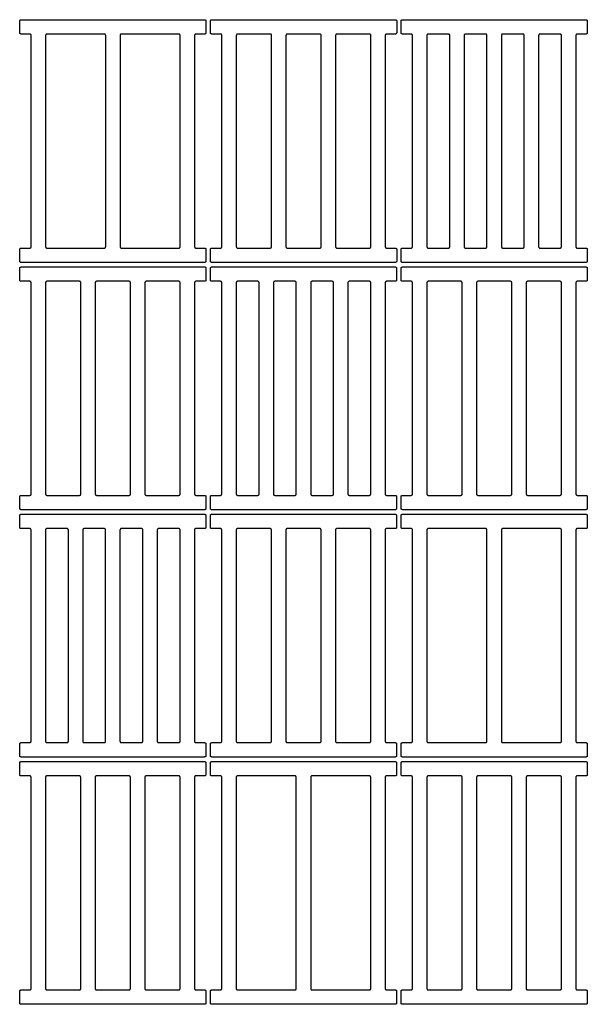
# Model space of a CAD drawing. Header units: millimetres. Extents: x 17850 to 22115, y -10434 to -9311.
# Tile 10 of 10: x 21484 to 22115, y -10406 to -9311. Entities that reach past the tile are written whole.
import ezdxf

# ---------------------------------------------------------------- set-up
doc = ezdxf.new("R2010")
doc.units = ezdxf.units.MM
doc.layers.add('COTES_PLANOLS$Visible$Curves$Default', color=7, linetype='Continuous', true_color=0x000000)

msp = doc.modelspace()

# ---------------------------------------------------------------- linework, layer by layer
at = {"layer": 'COTES_PLANOLS$Visible$Curves$Default'}
for points, weights in [([(21484.1, -9312.5), (21484.1, -9311), (21485.6, -9311)], [1, 0.707106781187, 1]), ([(21689.6, -9311), (21691.1, -9311), (21691.1, -9312.5)], [1, 0.707106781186, 1]), ([(21696.1, -9312.5), (21696.1, -9311), (21697.6, -9311)], [1, 0.707106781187, 1]), ([(21901.6, -9311), (21903.1, -9311), (21903.1, -9312.5)], [1, 0.707106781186, 1]), ([(21908, -9312.5), (21908, -9311), (21909.5, -9311)], [1, 0.707106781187, 1]), ([(22113.5, -9311), (22115, -9311), (22115, -9312.5)], [1, 0.707106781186, 1]), ([(21485.6, -9327), (21484.1, -9327), (21484.1, -9325.5)], [1, 0.707106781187, 1]), ([(21496.8, -9328.5), (21496.8, -9327), (21495.3, -9327)], [1, 0.707106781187, 1]), ([(21514.3, -9327), (21512.8, -9327), (21512.8, -9328.5)], [1, 0.707106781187, 1]), ([(21579.6, -9328.5), (21579.6, -9327), (21578.1, -9327)], [1, 0.707106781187, 1]), ([(21597.1, -9327), (21595.6, -9327), (21595.6, -9328.5)], [1, 0.707106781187, 1]), ([(21662.4, -9328.5), (21662.4, -9327), (21660.9, -9327)], [1, 0.707106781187, 1]), ([(21679.9, -9327), (21678.4, -9327), (21678.4, -9328.5)], [1, 0.707106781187, 1]), ([(21691.1, -9325.5), (21691.1, -9327), (21689.6, -9327)], [1, 0.707106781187, 1]), ([(21697.6, -9327), (21696.1, -9327), (21696.1, -9325.5)], [1, 0.707106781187, 1]), ([(21708.8, -9328.5), (21708.8, -9327), (21707.3, -9327)], [1, 0.707106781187, 1]), ([(21726.3, -9327), (21724.8, -9327), (21724.8, -9328.5)], [1, 0.707106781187, 1]), ([(21764, -9328.5), (21764, -9327), (21762.5, -9327)], [1, 0.707106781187, 1]), ([(21781.5, -9327), (21780, -9327), (21780, -9328.5)], [1, 0.707106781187, 1]), ([(21819.2, -9328.5), (21819.2, -9327), (21817.7, -9327)], [1, 0.707106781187, 1]), ([(21836.7, -9327), (21835.2, -9327), (21835.2, -9328.5)], [1, 0.707106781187, 1]), ([(21874.4, -9328.5), (21874.4, -9327), (21872.9, -9327)], [1, 0.707106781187, 1]), ([(21891.9, -9327), (21890.4, -9327), (21890.4, -9328.5)], [1, 0.707106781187, 1]), ([(21903.1, -9325.5), (21903.1, -9327), (21901.6, -9327)], [1, 0.707106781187, 1]), ([(21909.5, -9327), (21908, -9327), (21908, -9325.5)], [1, 0.707106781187, 1]), ([(21920.7, -9328.5), (21920.7, -9327), (21919.2, -9327)], [1, 0.707106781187, 1]), ([(21938.2, -9327), (21936.7, -9327), (21936.7, -9328.5)], [1, 0.707106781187, 1]), ([(21962.1, -9328.5), (21962.1, -9327), (21960.6, -9327)], [1, 0.707106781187, 1]), ([(21979.6, -9327), (21978.1, -9327), (21978.1, -9328.5)], [1, 0.707106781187, 1]), ([(22003.5, -9328.5), (22003.5, -9327), (22002, -9327)], [1, 0.707106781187, 1]), ([(22021, -9327), (22019.5, -9327), (22019.5, -9328.5)], [1, 0.707106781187, 1]), ([(22044.9, -9328.5), (22044.9, -9327), (22043.4, -9327)], [1, 0.707106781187, 1]), ([(22062.4, -9327), (22060.9, -9327), (22060.9, -9328.5)], [1, 0.707106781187, 1]), ([(22086.3, -9328.5), (22086.3, -9327), (22084.8, -9327)], [1, 0.707106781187, 1]), ([(22103.8, -9327), (22102.3, -9327), (22102.3, -9328.5)], [1, 0.707106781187, 1]), ([(22115, -9325.5), (22115, -9327), (22113.5, -9327)], [1, 0.707106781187, 1]), ([(21484.1, -9566.5), (21484.1, -9565), (21485.6, -9565)], [1, 0.707106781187, 1]), ([(21495.3, -9565), (21496.8, -9565), (21496.8, -9563.5)], [1, 0.707106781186, 1]), ([(21512.8, -9563.5), (21512.8, -9565), (21514.3, -9565)], [1, 0.707106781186, 1]), ([(21578.1, -9565), (21579.6, -9565), (21579.6, -9563.5)], [1, 0.707106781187, 1]), ([(21595.6, -9563.5), (21595.6, -9565), (21597.1, -9565)], [1, 0.707106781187, 1]), ([(21660.9, -9565), (21662.4, -9565), (21662.4, -9563.5)], [1, 0.707106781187, 1]), ([(21678.4, -9563.5), (21678.4, -9565), (21679.9, -9565)], [1, 0.707106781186, 1]), ([(21689.6, -9565), (21691.1, -9565), (21691.1, -9566.5)], [1, 0.707106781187, 1]), ([(21696.1, -9566.5), (21696.1, -9565), (21697.6, -9565)], [1, 0.707106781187, 1]), ([(21707.3, -9565), (21708.8, -9565), (21708.8, -9563.5)], [1, 0.707106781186, 1]), ([(21724.8, -9563.5), (21724.8, -9565), (21726.3, -9565)], [1, 0.707106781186, 1]), ([(21762.5, -9565), (21764, -9565), (21764, -9563.5)], [1, 0.707106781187, 1]), ([(21780, -9563.5), (21780, -9565), (21781.5, -9565)], [1, 0.707106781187, 1]), ([(21817.7, -9565), (21819.2, -9565), (21819.2, -9563.5)], [1, 0.707106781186, 1]), ([(21835.2, -9563.5), (21835.2, -9565), (21836.7, -9565)], [1, 0.707106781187, 1]), ([(21872.9, -9565), (21874.4, -9565), (21874.4, -9563.5)], [1, 0.707106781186, 1]), ([(21890.4, -9563.5), (21890.4, -9565), (21891.9, -9565)], [1, 0.707106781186, 1]), ([(21901.6, -9565), (21903.1, -9565), (21903.1, -9566.5)], [1, 0.707106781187, 1]), ([(21908, -9566.5), (21908, -9565), (21909.5, -9565)], [1, 0.707106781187, 1]), ([(21919.2, -9565), (21920.7, -9565), (21920.7, -9563.5)], [1, 0.707106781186, 1]), ([(21936.7, -9563.5), (21936.7, -9565), (21938.2, -9565)], [1, 0.707106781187, 1]), ([(21960.6, -9565), (21962.1, -9565), (21962.1, -9563.5)], [1, 0.707106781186, 1]), ([(21978.1, -9563.5), (21978.1, -9565), (21979.6, -9565)], [1, 0.707106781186, 1]), ([(22002, -9565), (22003.5, -9565), (22003.5, -9563.5)], [1, 0.707106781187, 1]), ([(22019.5, -9563.5), (22019.5, -9565), (22021, -9565)], [1, 0.707106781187, 1]), ([(22043.4, -9565), (22044.9, -9565), (22044.9, -9563.5)], [1, 0.707106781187, 1]), ([(22060.9, -9563.5), (22060.9, -9565), (22062.4, -9565)], [1, 0.707106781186, 1]), ([(22084.8, -9565), (22086.3, -9565), (22086.3, -9563.5)], [1, 0.707106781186, 1]), ([(22102.3, -9563.5), (22102.3, -9565), (22103.8, -9565)], [1, 0.707106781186, 1]), ([(22113.5, -9565), (22115, -9565), (22115, -9566.5)], [1, 0.707106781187, 1]), ([(21485.6, -9581), (21484.1, -9581), (21484.1, -9579.5)], [1, 0.707106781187, 1]), ([(21691.1, -9579.5), (21691.1, -9581), (21689.6, -9581)], [1, 0.707106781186, 1]), ([(21697.6, -9581), (21696.1, -9581), (21696.1, -9579.5)], [1, 0.707106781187, 1]), ([(21903.1, -9579.5), (21903.1, -9581), (21901.6, -9581)], [1, 0.707106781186, 1]), ([(21909.5, -9581), (21908, -9581), (21908, -9579.5)], [1, 0.707106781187, 1]), ([(22115, -9579.5), (22115, -9581), (22113.5, -9581)], [1, 0.707106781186, 1]), ([(21484.1, -9587.5), (21484.1, -9586), (21485.6, -9586)], [1, 0.707106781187, 1]), ([(21689.6, -9586), (21691.1, -9586), (21691.1, -9587.5)], [1, 0.707106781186, 1]), ([(21696, -9587.5), (21696, -9586), (21697.5, -9586)], [1, 0.707106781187, 1]), ([(21901.5, -9586), (21903, -9586), (21903, -9587.5)], [1, 0.707106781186, 1]), ([(21908, -9587.5), (21908, -9586), (21909.5, -9586)], [1, 0.707106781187, 1]), ([(22113.5, -9586), (22115, -9586), (22115, -9587.5)], [1, 0.707106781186, 1]), ([(21485.6, -9602), (21484.1, -9602), (21484.1, -9600.5)], [1, 0.707106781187, 1]), ([(21496.8, -9603.5), (21496.8, -9602), (21495.3, -9602)], [1, 0.707106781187, 1]), ([(21514.3, -9602), (21512.8, -9602), (21512.8, -9603.5)], [1, 0.707106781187, 1]), ([(21552, -9603.5), (21552, -9602), (21550.5, -9602)], [1, 0.707106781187, 1]), ([(21569.5, -9602), (21568, -9602), (21568, -9603.5)], [1, 0.707106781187, 1]), ([(21607.2, -9603.5), (21607.2, -9602), (21605.7, -9602)], [1, 0.707106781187, 1]), ([(21624.7, -9602), (21623.2, -9602), (21623.2, -9603.5)], [1, 0.707106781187, 1]), ([(21662.4, -9603.5), (21662.4, -9602), (21660.9, -9602)], [1, 0.707106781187, 1]), ([(21679.9, -9602), (21678.4, -9602), (21678.4, -9603.5)], [1, 0.707106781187, 1]), ([(21691.1, -9600.5), (21691.1, -9602), (21689.6, -9602)], [1, 0.707106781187, 1]), ([(21697.5, -9602), (21696, -9602), (21696, -9600.5)], [1, 0.707106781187, 1]), ([(21708.7, -9603.5), (21708.7, -9602), (21707.2, -9602)], [1, 0.707106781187, 1]), ([(21726.2, -9602), (21724.7, -9602), (21724.7, -9603.5)], [1, 0.707106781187, 1]), ([(21750.1, -9603.5), (21750.1, -9602), (21748.6, -9602)], [1, 0.707106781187, 1]), ([(21767.6, -9602), (21766.1, -9602), (21766.1, -9603.5)], [1, 0.707106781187, 1]), ([(21791.5, -9603.5), (21791.5, -9602), (21790, -9602)], [1, 0.707106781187, 1]), ([(21809, -9602), (21807.5, -9602), (21807.5, -9603.5)], [1, 0.707106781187, 1]), ([(21832.9, -9603.5), (21832.9, -9602), (21831.4, -9602)], [1, 0.707106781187, 1]), ([(21850.4, -9602), (21848.9, -9602), (21848.9, -9603.5)], [1, 0.707106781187, 1]), ([(21874.3, -9603.5), (21874.3, -9602), (21872.8, -9602)], [1, 0.707106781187, 1]), ([(21891.8, -9602), (21890.3, -9602), (21890.3, -9603.5)], [1, 0.707106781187, 1]), ([(21903, -9600.5), (21903, -9602), (21901.5, -9602)], [1, 0.707106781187, 1]), ([(21909.5, -9602), (21908, -9602), (21908, -9600.5)], [1, 0.707106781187, 1]), ([(21920.7, -9603.5), (21920.7, -9602), (21919.2, -9602)], [1, 0.707106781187, 1]), ([(21938.2, -9602), (21936.7, -9602), (21936.7, -9603.5)], [1, 0.707106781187, 1]), ([(21975.9, -9603.5), (21975.9, -9602), (21974.4, -9602)], [1, 0.707106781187, 1]), ([(21993.4, -9602), (21991.9, -9602), (21991.9, -9603.5)], [1, 0.707106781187, 1]), ([(22031.1, -9603.5), (22031.1, -9602), (22029.6, -9602)], [1, 0.707106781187, 1]), ([(22048.6, -9602), (22047.1, -9602), (22047.1, -9603.5)], [1, 0.707106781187, 1]), ([(22086.3, -9603.5), (22086.3, -9602), (22084.8, -9602)], [1, 0.707106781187, 1]), ([(22103.8, -9602), (22102.3, -9602), (22102.3, -9603.5)], [1, 0.707106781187, 1]), ([(22115, -9600.5), (22115, -9602), (22113.5, -9602)], [1, 0.707106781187, 1]), ([(21484.1, -9841.5), (21484.1, -9840), (21485.6, -9840)], [1, 0.707106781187, 1]), ([(21495.3, -9840), (21496.8, -9840), (21496.8, -9838.5)], [1, 0.707106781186, 1]), ([(21512.8, -9838.5), (21512.8, -9840), (21514.3, -9840)], [1, 0.707106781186, 1]), ([(21550.5, -9840), (21552, -9840), (21552, -9838.5)], [1, 0.707106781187, 1]), ([(21568, -9838.5), (21568, -9840), (21569.5, -9840)], [1, 0.707106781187, 1]), ([(21605.7, -9840), (21607.2, -9840), (21607.2, -9838.5)], [1, 0.707106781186, 1]), ([(21623.2, -9838.5), (21623.2, -9840), (21624.7, -9840)], [1, 0.707106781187, 1]), ([(21660.9, -9840), (21662.4, -9840), (21662.4, -9838.5)], [1, 0.707106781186, 1]), ([(21678.4, -9838.5), (21678.4, -9840), (21679.9, -9840)], [1, 0.707106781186, 1]), ([(21689.6, -9840), (21691.1, -9840), (21691.1, -9841.5)], [1, 0.707106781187, 1]), ([(21696, -9841.5), (21696, -9840), (21697.5, -9840)], [1, 0.707106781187, 1]), ([(21707.2, -9840), (21708.7, -9840), (21708.7, -9838.5)], [1, 0.707106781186, 1]), ([(21724.7, -9838.5), (21724.7, -9840), (21726.2, -9840)], [1, 0.707106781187, 1]), ([(21748.6, -9840), (21750.1, -9840), (21750.1, -9838.5)], [1, 0.707106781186, 1]), ([(21766.1, -9838.5), (21766.1, -9840), (21767.6, -9840)], [1, 0.707106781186, 1]), ([(21790, -9840), (21791.5, -9840), (21791.5, -9838.5)], [1, 0.707106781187, 1]), ([(21807.5, -9838.5), (21807.5, -9840), (21809, -9840)], [1, 0.707106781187, 1]), ([(21831.4, -9840), (21832.9, -9840), (21832.9, -9838.5)], [1, 0.707106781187, 1]), ([(21848.9, -9838.5), (21848.9, -9840), (21850.4, -9840)], [1, 0.707106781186, 1]), ([(21872.8, -9840), (21874.3, -9840), (21874.3, -9838.5)], [1, 0.707106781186, 1]), ([(21890.3, -9838.5), (21890.3, -9840), (21891.8, -9840)], [1, 0.707106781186, 1]), ([(21901.5, -9840), (21903, -9840), (21903, -9841.5)], [1, 0.707106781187, 1]), ([(21908, -9841.5), (21908, -9840), (21909.5, -9840)], [1, 0.707106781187, 1]), ([(21919.2, -9840), (21920.7, -9840), (21920.7, -9838.5)], [1, 0.707106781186, 1]), ([(21936.7, -9838.5), (21936.7, -9840), (21938.2, -9840)], [1, 0.707106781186, 1]), ([(21974.4, -9840), (21975.9, -9840), (21975.9, -9838.5)], [1, 0.707106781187, 1]), ([(21991.9, -9838.5), (21991.9, -9840), (21993.4, -9840)], [1, 0.707106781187, 1]), ([(22029.6, -9840), (22031.1, -9840), (22031.1, -9838.5)], [1, 0.707106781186, 1]), ([(22047.1, -9838.5), (22047.1, -9840), (22048.6, -9840)], [1, 0.707106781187, 1]), ([(22084.8, -9840), (22086.3, -9840), (22086.3, -9838.5)], [1, 0.707106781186, 1]), ([(22102.3, -9838.5), (22102.3, -9840), (22103.8, -9840)], [1, 0.707106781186, 1]), ([(22113.5, -9840), (22115, -9840), (22115, -9841.5)], [1, 0.707106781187, 1]), ([(21485.6, -9856), (21484.1, -9856), (21484.1, -9854.5)], [1, 0.707106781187, 1]), ([(21691.1, -9854.5), (21691.1, -9856), (21689.6, -9856)], [1, 0.707106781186, 1]), ([(21697.5, -9856), (21696, -9856), (21696, -9854.5)], [1, 0.707106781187, 1]), ([(21903, -9854.5), (21903, -9856), (21901.5, -9856)], [1, 0.707106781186, 1]), ([(21909.5, -9856), (21908, -9856), (21908, -9854.5)], [1, 0.707106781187, 1]), ([(22115, -9854.5), (22115, -9856), (22113.5, -9856)], [1, 0.707106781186, 1]), ([(21484, -9862.5), (21484, -9861), (21485.5, -9861)], [1, 0.707106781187, 1]), ([(21689.5, -9861), (21691, -9861), (21691, -9862.5)], [1, 0.707106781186, 1]), ([(21696, -9862.5), (21696, -9861), (21697.5, -9861)], [1, 0.707106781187, 1]), ([(21901.5, -9861), (21903, -9861), (21903, -9862.5)], [1, 0.707106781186, 1]), ([(21908, -9862.5), (21908, -9861), (21909.5, -9861)], [1, 0.707106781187, 1]), ([(22113.5, -9861), (22115, -9861), (22115, -9862.5)], [1, 0.707106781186, 1]), ([(21485.5, -9877), (21484, -9877), (21484, -9875.5)], [1, 0.707106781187, 1]), ([(21691, -9875.5), (21691, -9877), (21689.5, -9877)], [1, 0.707106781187, 1]), ([(21697.5, -9877), (21696, -9877), (21696, -9875.5)], [1, 0.707106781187, 1]), ([(21903, -9875.5), (21903, -9877), (21901.5, -9877)], [1, 0.707106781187, 1]), ([(21909.5, -9877), (21908, -9877), (21908, -9875.5)], [1, 0.707106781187, 1]), ([(22115, -9875.5), (22115, -9877), (22113.5, -9877)], [1, 0.707106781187, 1]), ([(21496.7, -9878.5), (21496.7, -9877), (21495.2, -9877)], [1, 0.707106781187, 1]), ([(21514.2, -9877), (21512.7, -9877), (21512.7, -9878.5)], [1, 0.707106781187, 1]), ([(21538.1, -9878.5), (21538.1, -9877), (21536.6, -9877)], [1, 0.707106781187, 1]), ([(21555.6, -9877), (21554.1, -9877), (21554.1, -9878.5)], [1, 0.707106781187, 1]), ([(21579.5, -9878.5), (21579.5, -9877), (21578, -9877)], [1, 0.707106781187, 1]), ([(21597, -9877), (21595.5, -9877), (21595.5, -9878.5)], [1, 0.707106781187, 1]), ([(21620.9, -9878.5), (21620.9, -9877), (21619.4, -9877)], [1, 0.707106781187, 1]), ([(21638.4, -9877), (21636.9, -9877), (21636.9, -9878.5)], [1, 0.707106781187, 1]), ([(21662.3, -9878.5), (21662.3, -9877), (21660.8, -9877)], [1, 0.707106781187, 1]), ([(21679.8, -9877), (21678.3, -9877), (21678.3, -9878.5)], [1, 0.707106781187, 1]), ([(21708.7, -9878.5), (21708.7, -9877), (21707.2, -9877)], [1, 0.707106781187, 1]), ([(21726.2, -9877), (21724.7, -9877), (21724.7, -9878.5)], [1, 0.707106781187, 1]), ([(21763.9, -9878.5), (21763.9, -9877), (21762.4, -9877)], [1, 0.707106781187, 1]), ([(21781.4, -9877), (21779.9, -9877), (21779.9, -9878.5)], [1, 0.707106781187, 1]), ([(21819.1, -9878.5), (21819.1, -9877), (21817.6, -9877)], [1, 0.707106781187, 1]), ([(21836.6, -9877), (21835.1, -9877), (21835.1, -9878.5)], [1, 0.707106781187, 1]), ([(21874.3, -9878.5), (21874.3, -9877), (21872.8, -9877)], [1, 0.707106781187, 1]), ([(21891.8, -9877), (21890.3, -9877), (21890.3, -9878.5)], [1, 0.707106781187, 1]), ([(21920.7, -9878.5), (21920.7, -9877), (21919.2, -9877)], [1, 0.707106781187, 1]), ([(21938.2, -9877), (21936.7, -9877), (21936.7, -9878.5)], [1, 0.707106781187, 1]), ([(22003.5, -9878.5), (22003.5, -9877), (22002, -9877)], [1, 0.707106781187, 1]), ([(22021, -9877), (22019.5, -9877), (22019.5, -9878.5)], [1, 0.707106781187, 1]), ([(22086.3, -9878.5), (22086.3, -9877), (22084.8, -9877)], [1, 0.707106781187, 1]), ([(22103.8, -9877), (22102.3, -9877), (22102.3, -9878.5)], [1, 0.707106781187, 1]), ([(21484, -10116.5), (21484, -10115), (21485.5, -10115)], [1, 0.707106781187, 1]), ([(21495.2, -10115), (21496.7, -10115), (21496.7, -10113.5)], [1, 0.707106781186, 1]), ([(21512.7, -10113.5), (21512.7, -10115), (21514.2, -10115)], [1, 0.707106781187, 1]), ([(21536.6, -10115), (21538.1, -10115), (21538.1, -10113.5)], [1, 0.707106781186, 1]), ([(21554.1, -10113.5), (21554.1, -10115), (21555.6, -10115)], [1, 0.707106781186, 1]), ([(21578, -10115), (21579.5, -10115), (21579.5, -10113.5)], [1, 0.707106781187, 1]), ([(21595.5, -10113.5), (21595.5, -10115), (21597, -10115)], [1, 0.707106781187, 1]), ([(21619.4, -10115), (21620.9, -10115), (21620.9, -10113.5)], [1, 0.707106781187, 1]), ([(21636.9, -10113.5), (21636.9, -10115), (21638.4, -10115)], [1, 0.707106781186, 1]), ([(21660.8, -10115), (21662.3, -10115), (21662.3, -10113.5)], [1, 0.707106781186, 1]), ([(21678.3, -10113.5), (21678.3, -10115), (21679.8, -10115)], [1, 0.707106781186, 1]), ([(21689.5, -10115), (21691, -10115), (21691, -10116.5)], [1, 0.707106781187, 1]), ([(21696, -10116.5), (21696, -10115), (21697.5, -10115)], [1, 0.707106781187, 1]), ([(21707.2, -10115), (21708.7, -10115), (21708.7, -10113.5)], [1, 0.707106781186, 1]), ([(21724.7, -10113.5), (21724.7, -10115), (21726.2, -10115)], [1, 0.707106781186, 1]), ([(21762.4, -10115), (21763.9, -10115), (21763.9, -10113.5)], [1, 0.707106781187, 1]), ([(21779.9, -10113.5), (21779.9, -10115), (21781.4, -10115)], [1, 0.707106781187, 1]), ([(21817.6, -10115), (21819.1, -10115), (21819.1, -10113.5)], [1, 0.707106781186, 1]), ([(21835.1, -10113.5), (21835.1, -10115), (21836.6, -10115)], [1, 0.707106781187, 1]), ([(21872.8, -10115), (21874.3, -10115), (21874.3, -10113.5)], [1, 0.707106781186, 1]), ([(21890.3, -10113.5), (21890.3, -10115), (21891.8, -10115)], [1, 0.707106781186, 1]), ([(21901.5, -10115), (21903, -10115), (21903, -10116.5)], [1, 0.707106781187, 1]), ([(21908, -10116.5), (21908, -10115), (21909.5, -10115)], [1, 0.707106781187, 1]), ([(21919.2, -10115), (21920.7, -10115), (21920.7, -10113.5)], [1, 0.707106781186, 1]), ([(21936.7, -10113.5), (21936.7, -10115), (21938.2, -10115)], [1, 0.707106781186, 1]), ([(22002, -10115), (22003.5, -10115), (22003.5, -10113.5)], [1, 0.707106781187, 1]), ([(22019.5, -10113.5), (22019.5, -10115), (22021, -10115)], [1, 0.707106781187, 1]), ([(22084.8, -10115), (22086.3, -10115), (22086.3, -10113.5)], [1, 0.707106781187, 1]), ([(22102.3, -10113.5), (22102.3, -10115), (22103.8, -10115)], [1, 0.707106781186, 1]), ([(22113.5, -10115), (22115, -10115), (22115, -10116.5)], [1, 0.707106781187, 1]), ([(21485.5, -10131), (21484, -10131), (21484, -10129.5)], [1, 0.707106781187, 1]), ([(21484, -10137.5), (21484, -10136), (21485.5, -10136)], [1, 0.707106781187, 1]), ([(21691, -10129.5), (21691, -10131), (21689.5, -10131)], [1, 0.707106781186, 1]), ([(21689.5, -10136), (21691, -10136), (21691, -10137.5)], [1, 0.707106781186, 1]), ([(21697.5, -10131), (21696, -10131), (21696, -10129.5)], [1, 0.707106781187, 1]), ([(21696, -10137.5), (21696, -10136), (21697.5, -10136)], [1, 0.707106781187, 1]), ([(21903, -10129.5), (21903, -10131), (21901.5, -10131)], [1, 0.707106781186, 1]), ([(21901.5, -10136), (21903, -10136), (21903, -10137.5)], [1, 0.707106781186, 1]), ([(21909.5, -10131), (21908, -10131), (21908, -10129.5)], [1, 0.707106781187, 1]), ([(21908, -10137.5), (21908, -10136), (21909.5, -10136)], [1, 0.707106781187, 1]), ([(22115, -10129.5), (22115, -10131), (22113.5, -10131)], [1, 0.707106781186, 1]), ([(22113.5, -10136), (22115, -10136), (22115, -10137.5)], [1, 0.707106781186, 1]), ([(21485.5, -10152), (21484, -10152), (21484, -10150.5)], [1, 0.707106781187, 1]), ([(21691, -10150.5), (21691, -10152), (21689.5, -10152)], [1, 0.707106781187, 1]), ([(21697.5, -10152), (21696, -10152), (21696, -10150.5)], [1, 0.707106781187, 1]), ([(21903, -10150.5), (21903, -10152), (21901.5, -10152)], [1, 0.707106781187, 1]), ([(21909.5, -10152), (21908, -10152), (21908, -10150.5)], [1, 0.707106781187, 1]), ([(22115, -10150.5), (22115, -10152), (22113.5, -10152)], [1, 0.707106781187, 1]), ([(21496.7, -10153.5), (21496.7, -10152), (21495.2, -10152)], [1, 0.707106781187, 1]), ([(21514.2, -10152), (21512.7, -10152), (21512.7, -10153.5)], [1, 0.707106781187, 1]), ([(21551.9, -10153.5), (21551.9, -10152), (21550.4, -10152)], [1, 0.707106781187, 1]), ([(21569.4, -10152), (21567.9, -10152), (21567.9, -10153.5)], [1, 0.707106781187, 1]), ([(21607.1, -10153.5), (21607.1, -10152), (21605.6, -10152)], [1, 0.707106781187, 1]), ([(21624.6, -10152), (21623.1, -10152), (21623.1, -10153.5)], [1, 0.707106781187, 1]), ([(21662.3, -10153.5), (21662.3, -10152), (21660.8, -10152)], [1, 0.707106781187, 1]), ([(21679.8, -10152), (21678.3, -10152), (21678.3, -10153.5)], [1, 0.707106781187, 1]), ([(21708.7, -10153.5), (21708.7, -10152), (21707.2, -10152)], [1, 0.707106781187, 1]), ([(21726.2, -10152), (21724.7, -10152), (21724.7, -10153.5)], [1, 0.707106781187, 1]), ([(21791.5, -10153.5), (21791.5, -10152), (21790, -10152)], [1, 0.707106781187, 1]), ([(21809, -10152), (21807.5, -10152), (21807.5, -10153.5)], [1, 0.707106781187, 1]), ([(21874.3, -10153.5), (21874.3, -10152), (21872.8, -10152)], [1, 0.707106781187, 1]), ([(21891.8, -10152), (21890.3, -10152), (21890.3, -10153.5)], [1, 0.707106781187, 1]), ([(21920.7, -10153.5), (21920.7, -10152), (21919.2, -10152)], [1, 0.707106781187, 1]), ([(21938.2, -10152), (21936.7, -10152), (21936.7, -10153.5)], [1, 0.707106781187, 1]), ([(21975.9, -10153.5), (21975.9, -10152), (21974.4, -10152)], [1, 0.707106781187, 1]), ([(21993.4, -10152), (21991.9, -10152), (21991.9, -10153.5)], [1, 0.707106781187, 1]), ([(22031.1, -10153.5), (22031.1, -10152), (22029.6, -10152)], [1, 0.707106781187, 1]), ([(22048.6, -10152), (22047.1, -10152), (22047.1, -10153.5)], [1, 0.707106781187, 1]), ([(22086.3, -10153.5), (22086.3, -10152), (22084.8, -10152)], [1, 0.707106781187, 1]), ([(22103.8, -10152), (22102.3, -10152), (22102.3, -10153.5)], [1, 0.707106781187, 1]), ([(21484, -10391.5), (21484, -10390), (21485.5, -10390)], [1, 0.707106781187, 1]), ([(21495.2, -10390), (21496.7, -10390), (21496.7, -10388.5)], [1, 0.707106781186, 1]), ([(21512.7, -10388.5), (21512.7, -10390), (21514.2, -10390)], [1, 0.707106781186, 1]), ([(21550.4, -10390), (21551.9, -10390), (21551.9, -10388.5)], [1, 0.707106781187, 1]), ([(21567.9, -10388.5), (21567.9, -10390), (21569.4, -10390)], [1, 0.707106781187, 1]), ([(21605.6, -10390), (21607.1, -10390), (21607.1, -10388.5)], [1, 0.707106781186, 1]), ([(21623.1, -10388.5), (21623.1, -10390), (21624.6, -10390)], [1, 0.707106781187, 1]), ([(21660.8, -10390), (21662.3, -10390), (21662.3, -10388.5)], [1, 0.707106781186, 1]), ([(21678.3, -10388.5), (21678.3, -10390), (21679.8, -10390)], [1, 0.707106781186, 1]), ([(21689.5, -10390), (21691, -10390), (21691, -10391.5)], [1, 0.707106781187, 1]), ([(21696, -10391.5), (21696, -10390), (21697.5, -10390)], [1, 0.707106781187, 1]), ([(21707.2, -10390), (21708.7, -10390), (21708.7, -10388.5)], [1, 0.707106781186, 1]), ([(21724.7, -10388.5), (21724.7, -10390), (21726.2, -10390)], [1, 0.707106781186, 1]), ([(21790, -10390), (21791.5, -10390), (21791.5, -10388.5)], [1, 0.707106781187, 1]), ([(21807.5, -10388.5), (21807.5, -10390), (21809, -10390)], [1, 0.707106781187, 1]), ([(21872.8, -10390), (21874.3, -10390), (21874.3, -10388.5)], [1, 0.707106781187, 1]), ([(21890.3, -10388.5), (21890.3, -10390), (21891.8, -10390)], [1, 0.707106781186, 1]), ([(21901.5, -10390), (21903, -10390), (21903, -10391.5)], [1, 0.707106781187, 1]), ([(21908, -10391.5), (21908, -10390), (21909.5, -10390)], [1, 0.707106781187, 1]), ([(21919.2, -10390), (21920.7, -10390), (21920.7, -10388.5)], [1, 0.707106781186, 1]), ([(21936.7, -10388.5), (21936.7, -10390), (21938.2, -10390)], [1, 0.707106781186, 1]), ([(21974.4, -10390), (21975.9, -10390), (21975.9, -10388.5)], [1, 0.707106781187, 1]), ([(21991.9, -10388.5), (21991.9, -10390), (21993.4, -10390)], [1, 0.707106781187, 1]), ([(22029.6, -10390), (22031.1, -10390), (22031.1, -10388.5)], [1, 0.707106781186, 1]), ([(22047.1, -10388.5), (22047.1, -10390), (22048.6, -10390)], [1, 0.707106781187, 1]), ([(22084.8, -10390), (22086.3, -10390), (22086.3, -10388.5)], [1, 0.707106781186, 1]), ([(22102.3, -10388.5), (22102.3, -10390), (22103.8, -10390)], [1, 0.707106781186, 1]), ([(22113.5, -10390), (22115, -10390), (22115, -10391.5)], [1, 0.707106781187, 1]), ([(21485.5, -10406), (21484, -10406), (21484, -10404.5)], [1, 0.707106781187, 1]), ([(21691, -10404.5), (21691, -10406), (21689.5, -10406)], [1, 0.707106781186, 1]), ([(21697.5, -10406), (21696, -10406), (21696, -10404.5)], [1, 0.707106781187, 1]), ([(21903, -10404.5), (21903, -10406), (21901.5, -10406)], [1, 0.707106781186, 1]), ([(21909.5, -10406), (21908, -10406), (21908, -10404.5)], [1, 0.707106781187, 1]), ([(22115, -10404.5), (22115, -10406), (22113.5, -10406)], [1, 0.707106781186, 1])]:
    msp.add_rational_spline(points, weights, degree=2, dxfattribs=at)
for points in [[(21484.1, -9325.5), (21484.1, -9319), (21484.1, -9312.5)], [(21485.6, -9311), (21587.6, -9311), (21689.6, -9311)], [(21691.1, -9312.5), (21691.1, -9319), (21691.1, -9325.5)], [(21696.1, -9325.5), (21696.1, -9319), (21696.1, -9312.5)], [(21697.6, -9311), (21799.6, -9311), (21901.6, -9311)], [(21903.1, -9312.5), (21903.1, -9319), (21903.1, -9325.5)], [(21908, -9325.5), (21908, -9319), (21908, -9312.5)], [(21909.5, -9311), (22011.5, -9311), (22113.5, -9311)], [(22115, -9312.5), (22115, -9319), (22115, -9325.5)], [(21495.3, -9327), (21490.4, -9327), (21485.6, -9327)], [(21496.8, -9563.5), (21496.8, -9446), (21496.8, -9328.5)], [(21512.8, -9328.5), (21512.8, -9446), (21512.8, -9563.5)], [(21579.6, -9563.5), (21579.6, -9446), (21579.6, -9328.5)], [(21595.6, -9328.5), (21595.6, -9446), (21595.6, -9563.5)], [(21662.4, -9563.5), (21662.4, -9446), (21662.4, -9328.5)], [(21678.4, -9328.5), (21678.4, -9446), (21678.4, -9563.5)], [(21689.6, -9327), (21684.7, -9327), (21679.9, -9327)], [(21707.3, -9327), (21702.4, -9327), (21697.6, -9327)], [(21708.8, -9563.5), (21708.8, -9446), (21708.8, -9328.5)], [(21724.8, -9328.5), (21724.8, -9446), (21724.8, -9563.5)], [(21762.5, -9327), (21744.4, -9327), (21726.3, -9327)], [(21764, -9563.5), (21764, -9446), (21764, -9328.5)], [(21780, -9328.5), (21780, -9446), (21780, -9563.5)], [(21817.7, -9327), (21799.6, -9327), (21781.5, -9327)], [(21819.2, -9563.5), (21819.2, -9446), (21819.2, -9328.5)], [(21835.2, -9328.5), (21835.2, -9446), (21835.2, -9563.5)], [(21872.9, -9327), (21854.8, -9327), (21836.7, -9327)], [(21874.4, -9563.5), (21874.4, -9446), (21874.4, -9328.5)], [(21890.4, -9328.5), (21890.4, -9446), (21890.4, -9563.5)], [(21901.6, -9327), (21896.7, -9327), (21891.9, -9327)], [(21919.2, -9327), (21914.4, -9327), (21909.5, -9327)], [(21920.7, -9563.5), (21920.7, -9446), (21920.7, -9328.5)], [(21936.7, -9328.5), (21936.7, -9446), (21936.7, -9563.5)], [(21960.6, -9327), (21949.4, -9327), (21938.2, -9327)], [(21962.1, -9563.5), (21962.1, -9446), (21962.1, -9328.5)], [(21978.1, -9328.5), (21978.1, -9446), (21978.1, -9563.5)], [(22002, -9327), (21990.8, -9327), (21979.6, -9327)], [(22003.5, -9563.5), (22003.5, -9446), (22003.5, -9328.5)], [(22019.5, -9328.5), (22019.5, -9446), (22019.5, -9563.5)], [(22043.4, -9327), (22032.2, -9327), (22021, -9327)], [(22044.9, -9563.5), (22044.9, -9446), (22044.9, -9328.5)], [(22060.9, -9328.5), (22060.9, -9446), (22060.9, -9563.5)], [(22084.8, -9327), (22073.6, -9327), (22062.4, -9327)], [(22086.3, -9563.5), (22086.3, -9446), (22086.3, -9328.5)], [(22102.3, -9328.5), (22102.3, -9446), (22102.3, -9563.5)], [(22113.5, -9327), (22108.7, -9327), (22103.8, -9327)], [(21484.1, -9579.5), (21484.1, -9573), (21484.1, -9566.5)], [(21485.6, -9565), (21490.4, -9565), (21495.3, -9565)], [(21679.9, -9565), (21684.7, -9565), (21689.6, -9565)], [(21691.1, -9566.5), (21691.1, -9573), (21691.1, -9579.5)], [(21696.1, -9579.5), (21696.1, -9573), (21696.1, -9566.5)], [(21697.6, -9565), (21702.4, -9565), (21707.3, -9565)], [(21726.3, -9565), (21744.4, -9565), (21762.5, -9565)], [(21781.5, -9565), (21799.6, -9565), (21817.7, -9565)], [(21836.7, -9565), (21854.8, -9565), (21872.9, -9565)], [(21891.9, -9565), (21896.7, -9565), (21901.6, -9565)], [(21903.1, -9566.5), (21903.1, -9573), (21903.1, -9579.5)], [(21908, -9579.5), (21908, -9573), (21908, -9566.5)], [(21909.5, -9565), (21914.4, -9565), (21919.2, -9565)], [(21938.2, -9565), (21949.4, -9565), (21960.6, -9565)], [(21979.6, -9565), (21990.8, -9565), (22002, -9565)], [(22021, -9565), (22032.2, -9565), (22043.4, -9565)], [(22062.4, -9565), (22073.6, -9565), (22084.8, -9565)], [(22103.8, -9565), (22108.7, -9565), (22113.5, -9565)], [(22115, -9566.5), (22115, -9573), (22115, -9579.5)], [(21689.6, -9581), (21587.6, -9581), (21485.6, -9581)], [(21901.6, -9581), (21799.6, -9581), (21697.6, -9581)], [(22113.5, -9581), (22011.5, -9581), (21909.5, -9581)], [(21484.1, -9600.5), (21484.1, -9594), (21484.1, -9587.5)], [(21485.6, -9586), (21587.6, -9586), (21689.6, -9586)], [(21691.1, -9587.5), (21691.1, -9594), (21691.1, -9600.5)], [(21696, -9600.5), (21696, -9594), (21696, -9587.5)], [(21697.5, -9586), (21799.5, -9586), (21901.5, -9586)], [(21903, -9587.5), (21903, -9594), (21903, -9600.5)], [(21908, -9600.5), (21908, -9594), (21908, -9587.5)], [(21909.5, -9586), (22011.5, -9586), (22113.5, -9586)], [(22115, -9587.5), (22115, -9594), (22115, -9600.5)], [(21495.3, -9602), (21490.4, -9602), (21485.6, -9602)], [(21550.5, -9602), (21532.4, -9602), (21514.3, -9602)], [(21605.7, -9602), (21587.6, -9602), (21569.5, -9602)], [(21660.9, -9602), (21642.8, -9602), (21624.7, -9602)], [(21689.6, -9602), (21684.7, -9602), (21679.9, -9602)], [(21707.2, -9602), (21702.4, -9602), (21697.5, -9602)], [(21748.6, -9602), (21737.4, -9602), (21726.2, -9602)], [(21790, -9602), (21778.8, -9602), (21767.6, -9602)], [(21831.4, -9602), (21820.2, -9602), (21809, -9602)], [(21872.8, -9602), (21861.6, -9602), (21850.4, -9602)], [(21901.5, -9602), (21896.7, -9602), (21891.8, -9602)], [(21919.2, -9602), (21914.4, -9602), (21909.5, -9602)], [(21974.4, -9602), (21956.3, -9602), (21938.2, -9602)], [(22029.6, -9602), (22011.5, -9602), (21993.4, -9602)], [(22084.8, -9602), (22066.7, -9602), (22048.6, -9602)], [(22113.5, -9602), (22108.7, -9602), (22103.8, -9602)], [(21496.8, -9838.5), (21496.8, -9721), (21496.8, -9603.5)], [(21512.8, -9603.5), (21512.8, -9721), (21512.8, -9838.5)], [(21552, -9838.5), (21552, -9721), (21552, -9603.5)], [(21568, -9603.5), (21568, -9721), (21568, -9838.5)], [(21607.2, -9838.5), (21607.2, -9721), (21607.2, -9603.5)], [(21623.2, -9603.5), (21623.2, -9721), (21623.2, -9838.5)], [(21662.4, -9838.5), (21662.4, -9721), (21662.4, -9603.5)], [(21678.4, -9603.5), (21678.4, -9721), (21678.4, -9838.5)], [(21708.7, -9838.5), (21708.7, -9721), (21708.7, -9603.5)], [(21724.7, -9603.5), (21724.7, -9721), (21724.7, -9838.5)], [(21750.1, -9838.5), (21750.1, -9721), (21750.1, -9603.5)], [(21766.1, -9603.5), (21766.1, -9721), (21766.1, -9838.5)], [(21791.5, -9838.5), (21791.5, -9721), (21791.5, -9603.5)], [(21807.5, -9603.5), (21807.5, -9721), (21807.5, -9838.5)], [(21832.9, -9838.5), (21832.9, -9721), (21832.9, -9603.5)], [(21848.9, -9603.5), (21848.9, -9721), (21848.9, -9838.5)], [(21874.3, -9838.5), (21874.3, -9721), (21874.3, -9603.5)], [(21890.3, -9603.5), (21890.3, -9721), (21890.3, -9838.5)], [(21920.7, -9838.5), (21920.7, -9721), (21920.7, -9603.5)], [(21936.7, -9603.5), (21936.7, -9721), (21936.7, -9838.5)], [(21975.9, -9838.5), (21975.9, -9721), (21975.9, -9603.5)], [(21991.9, -9603.5), (21991.9, -9721), (21991.9, -9838.5)], [(22031.1, -9838.5), (22031.1, -9721), (22031.1, -9603.5)], [(22047.1, -9603.5), (22047.1, -9721), (22047.1, -9838.5)], [(22086.3, -9838.5), (22086.3, -9721), (22086.3, -9603.5)], [(22102.3, -9603.5), (22102.3, -9721), (22102.3, -9838.5)], [(21484.1, -9854.5), (21484.1, -9848), (21484.1, -9841.5)], [(21485.6, -9840), (21490.4, -9840), (21495.3, -9840)], [(21514.3, -9840), (21532.4, -9840), (21550.5, -9840)], [(21569.5, -9840), (21587.6, -9840), (21605.7, -9840)], [(21624.7, -9840), (21642.8, -9840), (21660.9, -9840)], [(21679.9, -9840), (21684.7, -9840), (21689.6, -9840)], [(21691.1, -9841.5), (21691.1, -9848), (21691.1, -9854.5)], [(21696, -9854.5), (21696, -9848), (21696, -9841.5)], [(21697.5, -9840), (21702.4, -9840), (21707.2, -9840)], [(21726.2, -9840), (21737.4, -9840), (21748.6, -9840)], [(21767.6, -9840), (21778.8, -9840), (21790, -9840)], [(21809, -9840), (21820.2, -9840), (21831.4, -9840)], [(21850.4, -9840), (21861.6, -9840), (21872.8, -9840)], [(21891.8, -9840), (21896.7, -9840), (21901.5, -9840)], [(21903, -9841.5), (21903, -9848), (21903, -9854.5)], [(21908, -9854.5), (21908, -9848), (21908, -9841.5)], [(21909.5, -9840), (21914.4, -9840), (21919.2, -9840)], [(21938.2, -9840), (21956.3, -9840), (21974.4, -9840)], [(21993.4, -9840), (22011.5, -9840), (22029.6, -9840)], [(22048.6, -9840), (22066.7, -9840), (22084.8, -9840)], [(22103.8, -9840), (22108.7, -9840), (22113.5, -9840)], [(22115, -9841.5), (22115, -9848), (22115, -9854.5)], [(21484, -9875.5), (21484, -9869), (21484, -9862.5)], [(21485.5, -9861), (21587.5, -9861), (21689.5, -9861)], [(21689.6, -9856), (21587.6, -9856), (21485.6, -9856)], [(21691, -9862.5), (21691, -9869), (21691, -9875.5)], [(21696, -9875.5), (21696, -9869), (21696, -9862.5)], [(21901.5, -9856), (21799.5, -9856), (21697.5, -9856)], [(21697.5, -9861), (21799.5, -9861), (21901.5, -9861)], [(21903, -9862.5), (21903, -9869), (21903, -9875.5)], [(21908, -9875.5), (21908, -9869), (21908, -9862.5)], [(22113.5, -9856), (22011.5, -9856), (21909.5, -9856)], [(21909.5, -9861), (22011.5, -9861), (22113.5, -9861)], [(22115, -9862.5), (22115, -9869), (22115, -9875.5)], [(21495.2, -9877), (21490.4, -9877), (21485.5, -9877)], [(21496.7, -10113.5), (21496.7, -9996), (21496.7, -9878.5)], [(21512.7, -9878.5), (21512.7, -9996), (21512.7, -10113.5)], [(21536.6, -9877), (21525.4, -9877), (21514.2, -9877)], [(21538.1, -10113.5), (21538.1, -9996), (21538.1, -9878.5)], [(21554.1, -9878.5), (21554.1, -9996), (21554.1, -10113.5)], [(21578, -9877), (21566.8, -9877), (21555.6, -9877)], [(21579.5, -10113.5), (21579.5, -9996), (21579.5, -9878.5)], [(21595.5, -9878.5), (21595.5, -9996), (21595.5, -10113.5)], [(21619.4, -9877), (21608.2, -9877), (21597, -9877)], [(21620.9, -10113.5), (21620.9, -9996), (21620.9, -9878.5)], [(21636.9, -9878.5), (21636.9, -9996), (21636.9, -10113.5)], [(21660.8, -9877), (21649.6, -9877), (21638.4, -9877)], [(21662.3, -10113.5), (21662.3, -9996), (21662.3, -9878.5)], [(21678.3, -9878.5), (21678.3, -9996), (21678.3, -10113.5)], [(21689.5, -9877), (21684.7, -9877), (21679.8, -9877)], [(21707.2, -9877), (21702.4, -9877), (21697.5, -9877)], [(21708.7, -10113.5), (21708.7, -9996), (21708.7, -9878.5)], [(21724.7, -9878.5), (21724.7, -9996), (21724.7, -10113.5)], [(21762.4, -9877), (21744.3, -9877), (21726.2, -9877)], [(21763.9, -10113.5), (21763.9, -9996), (21763.9, -9878.5)], [(21779.9, -9878.5), (21779.9, -9996), (21779.9, -10113.5)], [(21817.6, -9877), (21799.5, -9877), (21781.4, -9877)], [(21819.1, -10113.5), (21819.1, -9996), (21819.1, -9878.5)], [(21835.1, -9878.5), (21835.1, -9996), (21835.1, -10113.5)], [(21872.8, -9877), (21854.7, -9877), (21836.6, -9877)], [(21874.3, -10113.5), (21874.3, -9996), (21874.3, -9878.5)], [(21890.3, -9878.5), (21890.3, -9996), (21890.3, -10113.5)], [(21901.5, -9877), (21896.7, -9877), (21891.8, -9877)], [(21919.2, -9877), (21914.4, -9877), (21909.5, -9877)], [(21920.7, -10113.5), (21920.7, -9996), (21920.7, -9878.5)], [(21936.7, -9878.5), (21936.7, -9996), (21936.7, -10113.5)], [(22003.5, -10113.5), (22003.5, -9996), (22003.5, -9878.5)], [(22019.5, -9878.5), (22019.5, -9996), (22019.5, -10113.5)], [(22086.3, -10113.5), (22086.3, -9996), (22086.3, -9878.5)], [(22102.3, -9878.5), (22102.3, -9996), (22102.3, -10113.5)], [(22113.5, -9877), (22108.7, -9877), (22103.8, -9877)], [(21484, -10129.5), (21484, -10123), (21484, -10116.5)], [(21485.5, -10115), (21490.4, -10115), (21495.2, -10115)], [(21514.2, -10115), (21525.4, -10115), (21536.6, -10115)], [(21555.6, -10115), (21566.8, -10115), (21578, -10115)], [(21597, -10115), (21608.2, -10115), (21619.4, -10115)], [(21638.4, -10115), (21649.6, -10115), (21660.8, -10115)], [(21679.8, -10115), (21684.7, -10115), (21689.5, -10115)], [(21691, -10116.5), (21691, -10123), (21691, -10129.5)], [(21696, -10129.5), (21696, -10123), (21696, -10116.5)], [(21697.5, -10115), (21702.4, -10115), (21707.2, -10115)], [(21726.2, -10115), (21744.3, -10115), (21762.4, -10115)], [(21781.4, -10115), (21799.5, -10115), (21817.6, -10115)], [(21836.6, -10115), (21854.7, -10115), (21872.8, -10115)], [(21891.8, -10115), (21896.7, -10115), (21901.5, -10115)], [(21903, -10116.5), (21903, -10123), (21903, -10129.5)], [(21908, -10129.5), (21908, -10123), (21908, -10116.5)], [(21909.5, -10115), (21914.4, -10115), (21919.2, -10115)], [(22103.8, -10115), (22108.7, -10115), (22113.5, -10115)], [(22115, -10116.5), (22115, -10123), (22115, -10129.5)], [(21484, -10150.5), (21484, -10144), (21484, -10137.5)], [(21689.5, -10131), (21587.5, -10131), (21485.5, -10131)], [(21485.5, -10136), (21587.5, -10136), (21689.5, -10136)], [(21691, -10137.5), (21691, -10144), (21691, -10150.5)], [(21696, -10150.5), (21696, -10144), (21696, -10137.5)], [(21901.5, -10131), (21799.5, -10131), (21697.5, -10131)], [(21697.5, -10136), (21799.5, -10136), (21901.5, -10136)], [(21903, -10137.5), (21903, -10144), (21903, -10150.5)], [(21908, -10150.5), (21908, -10144), (21908, -10137.5)], [(22113.5, -10131), (22011.5, -10131), (21909.5, -10131)], [(21909.5, -10136), (22011.5, -10136), (22113.5, -10136)], [(22115, -10137.5), (22115, -10144), (22115, -10150.5)], [(21495.2, -10152), (21490.4, -10152), (21485.5, -10152)], [(21496.7, -10388.5), (21496.7, -10271), (21496.7, -10153.5)], [(21512.7, -10153.5), (21512.7, -10271), (21512.7, -10388.5)], [(21550.4, -10152), (21532.3, -10152), (21514.2, -10152)], [(21551.9, -10388.5), (21551.9, -10271), (21551.9, -10153.5)], [(21567.9, -10153.5), (21567.9, -10271), (21567.9, -10388.5)], [(21605.6, -10152), (21587.5, -10152), (21569.4, -10152)], [(21607.1, -10388.5), (21607.1, -10271), (21607.1, -10153.5)], [(21623.1, -10153.5), (21623.1, -10271), (21623.1, -10388.5)], [(21660.8, -10152), (21642.7, -10152), (21624.6, -10152)], [(21662.3, -10388.5), (21662.3, -10271), (21662.3, -10153.5)], [(21678.3, -10153.5), (21678.3, -10271), (21678.3, -10388.5)], [(21689.5, -10152), (21684.7, -10152), (21679.8, -10152)], [(21707.2, -10152), (21702.4, -10152), (21697.5, -10152)], [(21708.7, -10388.5), (21708.7, -10271), (21708.7, -10153.5)], [(21724.7, -10153.5), (21724.7, -10271), (21724.7, -10388.5)], [(21791.5, -10388.5), (21791.5, -10271), (21791.5, -10153.5)], [(21807.5, -10153.5), (21807.5, -10271), (21807.5, -10388.5)], [(21874.3, -10388.5), (21874.3, -10271), (21874.3, -10153.5)], [(21890.3, -10153.5), (21890.3, -10271), (21890.3, -10388.5)], [(21901.5, -10152), (21896.7, -10152), (21891.8, -10152)], [(21919.2, -10152), (21914.4, -10152), (21909.5, -10152)], [(21920.7, -10388.5), (21920.7, -10271), (21920.7, -10153.5)], [(21936.7, -10153.5), (21936.7, -10271), (21936.7, -10388.5)], [(21974.4, -10152), (21956.3, -10152), (21938.2, -10152)], [(21975.9, -10388.5), (21975.9, -10271), (21975.9, -10153.5)], [(21991.9, -10153.5), (21991.9, -10271), (21991.9, -10388.5)], [(22029.6, -10152), (22011.5, -10152), (21993.4, -10152)], [(22031.1, -10388.5), (22031.1, -10271), (22031.1, -10153.5)], [(22047.1, -10153.5), (22047.1, -10271), (22047.1, -10388.5)], [(22084.8, -10152), (22066.7, -10152), (22048.6, -10152)], [(22086.3, -10388.5), (22086.3, -10271), (22086.3, -10153.5)], [(22102.3, -10153.5), (22102.3, -10271), (22102.3, -10388.5)], [(22113.5, -10152), (22108.7, -10152), (22103.8, -10152)], [(21484, -10404.5), (21484, -10398), (21484, -10391.5)], [(21485.5, -10390), (21490.4, -10390), (21495.2, -10390)], [(21514.2, -10390), (21532.3, -10390), (21550.4, -10390)], [(21569.4, -10390), (21587.5, -10390), (21605.6, -10390)], [(21624.6, -10390), (21642.7, -10390), (21660.8, -10390)], [(21679.8, -10390), (21684.7, -10390), (21689.5, -10390)], [(21691, -10391.5), (21691, -10398), (21691, -10404.5)], [(21696, -10404.5), (21696, -10398), (21696, -10391.5)], [(21697.5, -10390), (21702.4, -10390), (21707.2, -10390)], [(21891.8, -10390), (21896.7, -10390), (21901.5, -10390)], [(21903, -10391.5), (21903, -10398), (21903, -10404.5)], [(21908, -10404.5), (21908, -10398), (21908, -10391.5)], [(21909.5, -10390), (21914.4, -10390), (21919.2, -10390)], [(21938.2, -10390), (21956.3, -10390), (21974.4, -10390)], [(21993.4, -10390), (22011.5, -10390), (22029.6, -10390)], [(22048.6, -10390), (22066.7, -10390), (22084.8, -10390)], [(22103.8, -10390), (22108.7, -10390), (22113.5, -10390)], [(22115, -10391.5), (22115, -10398), (22115, -10404.5)], [(21689.5, -10406), (21587.5, -10406), (21485.5, -10406)], [(21901.5, -10406), (21799.5, -10406), (21697.5, -10406)], [(22113.5, -10406), (22011.5, -10406), (21909.5, -10406)]]:
    msp.add_open_spline(points, degree=2, dxfattribs=at)
for points, knots in [([(21578.1, -9327), (21566.1, -9327), (21554.2, -9327), (21546.2, -9327), (21538.2, -9327), (21526.2, -9327), (21514.3, -9327)], [-6170.75351, -6170.75351, -6170.75351, -6146.85351, -6146.85351, -6130.85351, -6130.85351, -6106.95351, -6106.95351, -6106.95351]), ([(21660.9, -9327), (21648.9, -9327), (21637, -9327), (21629, -9327), (21621, -9327), (21609, -9327), (21597.1, -9327)], [-6474.265899, -6474.265899, -6474.265899, -6450.365899, -6450.365899, -6434.365899, -6434.365899, -6410.465899, -6410.465899, -6410.465899]), ([(21514.3, -9565), (21526.2, -9565), (21538.2, -9565), (21546.2, -9565), (21554.2, -9565), (21566.1, -9565), (21578.1, -9565)], [-5867.241122, -5867.241122, -5867.241122, -5843.341122, -5843.341122, -5827.341122, -5827.341122, -5803.441122, -5803.441122, -5803.441122]), ([(21597.1, -9565), (21609, -9565), (21621, -9565), (21629, -9565), (21637, -9565), (21648.9, -9565), (21660.9, -9565)], [-6777.778288, -6777.778288, -6777.778288, -6753.878288, -6753.878288, -6737.878288, -6737.878288, -6713.978288, -6713.978288, -6713.978288]), ([(22002, -9877), (21990.1, -9877), (21978.1, -9877), (21970.1, -9877), (21962.1, -9877), (21950.2, -9877), (21938.2, -9877)], [-6170.75351, -6170.75351, -6170.75351, -6146.85351, -6146.85351, -6130.85351, -6130.85351, -6106.95351, -6106.95351, -6106.95351]), ([(22084.8, -9877), (22072.9, -9877), (22060.9, -9877), (22052.9, -9877), (22044.9, -9877), (22033, -9877), (22021, -9877)], [-6474.265899, -6474.265899, -6474.265899, -6450.365899, -6450.365899, -6434.365899, -6434.365899, -6410.465899, -6410.465899, -6410.465899]), ([(21938.2, -10115), (21950.2, -10115), (21962.1, -10115), (21970.1, -10115), (21978.1, -10115), (21990.1, -10115), (22002, -10115)], [-5867.241122, -5867.241122, -5867.241122, -5843.341122, -5843.341122, -5827.341122, -5827.341122, -5803.441122, -5803.441122, -5803.441122]), ([(22021, -10115), (22033, -10115), (22044.9, -10115), (22052.9, -10115), (22060.9, -10115), (22072.9, -10115), (22084.8, -10115)], [-6777.778288, -6777.778288, -6777.778288, -6753.878288, -6753.878288, -6737.878288, -6737.878288, -6713.978288, -6713.978288, -6713.978288]), ([(21790, -10152), (21778.1, -10152), (21766.1, -10152), (21758.1, -10152), (21750.1, -10152), (21738.2, -10152), (21726.2, -10152)], [-6170.75351, -6170.75351, -6170.75351, -6146.85351, -6146.85351, -6130.85351, -6130.85351, -6106.95351, -6106.95351, -6106.95351]), ([(21872.8, -10152), (21860.9, -10152), (21848.9, -10152), (21840.9, -10152), (21832.9, -10152), (21821, -10152), (21809, -10152)], [-6474.265899, -6474.265899, -6474.265899, -6450.365899, -6450.365899, -6434.365899, -6434.365899, -6410.465899, -6410.465899, -6410.465899]), ([(21726.2, -10390), (21738.2, -10390), (21750.1, -10390), (21758.1, -10390), (21766.1, -10390), (21778.1, -10390), (21790, -10390)], [-5867.241122, -5867.241122, -5867.241122, -5843.341122, -5843.341122, -5827.341122, -5827.341122, -5803.441122, -5803.441122, -5803.441122]), ([(21809, -10390), (21821, -10390), (21832.9, -10390), (21840.9, -10390), (21848.9, -10390), (21860.9, -10390), (21872.8, -10390)], [-6777.778288, -6777.778288, -6777.778288, -6753.878288, -6753.878288, -6737.878288, -6737.878288, -6713.978288, -6713.978288, -6713.978288])]:
    msp.add_open_spline(points, degree=2, knots=knots, dxfattribs=at)

doc.saveas('drawing.dxf')
